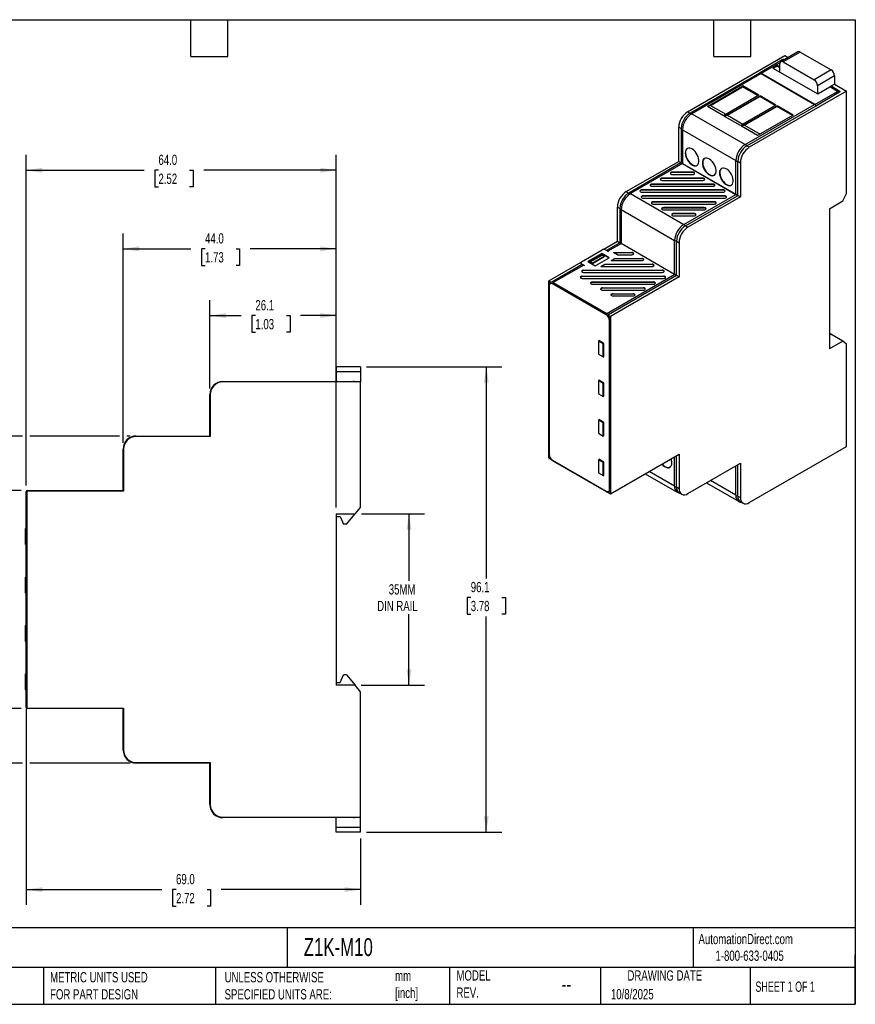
# Model space of a CAD drawing. Header units: millimetres. Extents: x 6 to 273, y 6 to 210.
# Tile 2 of 2: x 101 to 273, y 6 to 210. Entities that reach past the tile are written whole.
import ezdxf

# ---------------------------------------------------------------- set-up
doc = ezdxf.new("R2010")
doc.units = ezdxf.units.MM
doc.linetypes.add('SLD-Solid', pattern=[0])
doc.layers.add('DIMENSIONS', color=140, linetype='SLD-Solid', lineweight=25)
doc.layers.add('TEXT', color=140, linetype='SLD-Solid', lineweight=25)
doc.styles.add('SLDTEXTSTYLE0', font='TXT', dxfattribs={"width": 0.7})
doc.styles.add('SLDTEXTSTYLE1', font='TXT', dxfattribs={"width": 0.65})
doc.dimstyles.new('SLDDIMSTYLE1', dxfattribs={"dimtxt": 2.158008, "dimasz": 3.302, "dimexe": 0, "dimexo": 0.0625, "dimgap": 0.539502, "dimtad": 0, "dimtih": 1, "dimtoh": 1, "dimdec": 1, "dimrnd": 1e-09, "dimzin": 12, "dimdsep": 46, "dimtxsty": 'SLDTEXTSTYLE0', "dimsah": 1, "dimcen": 0.09, "dimadec": 0, "dimazin": 3, "dimtfac": 1, "dimtdec": 1, "dimtofl": 0, "dimtmove": 0, "dimatfit": 3, "dimfxl": 0, "dimfrac": 2, "dimtolj": 1, "dimtzin": 12, "dimarcsym": 0})
doc.dimstyles.new('SLDDIMSTYLE3', dxfattribs={"dimtxt": 2.158008, "dimasz": 3.302, "dimexe": 0, "dimexo": 0.0625, "dimgap": 0.539502, "dimtad": 0, "dimtih": 1, "dimtoh": 1, "dimdec": 1, "dimrnd": 1e-09, "dimzin": 4, "dimdsep": 46, "dimtxsty": 'SLDTEXTSTYLE0', "dimsah": 1, "dimcen": 0.09, "dimadec": 0, "dimazin": 1, "dimtfac": 1, "dimtdec": 1, "dimtofl": 0, "dimtmove": 0, "dimatfit": 3, "dimfxl": 0, "dimfrac": 2, "dimtolj": 1, "dimtzin": 12, "dimarcsym": 0})

# ---------------------------------------------------------------- blocks, each defined once
blk = doc.blocks.new('_D_4')
at = {"layer": 'DIMENSIONS'}
for p, q in [((171.12, 107.58), (184.1, 107.58)), ((180.92, 107.58), (180.92, 93.74)), ((180.92, 72.18), (180.92, 86.88)), ((171.09, 72.18), (184.1, 72.18))]:
    blk.add_line(p, q, dxfattribs=at)
for points in [[(180.92, 107.58), (180.42, 104.28), (181.43, 104.28)], [(180.92, 72.18), (181.43, 75.48), (180.42, 75.48)]]:
    blk.add_solid(points, dxfattribs=at)
at = {"layer": 'DIMENSIONS', "char_height": 2.117, "attachment_point": 1, "style": 'SLDTEXTSTYLE0'}
for s, insert in [('35MM', (176.75, 93.04)), ('DIN RAIL', (174.36, 89.61))]:
    blk.add_mtext(s, dxfattribs=dict(at, insert=insert))
blk = doc.blocks.new('_D_5')
at = {"layer": 'DIMENSIONS'}
for p, q in [((101.16, 123.63), (74.79, 123.63)), ((77.97, 123.63), (77.97, 94.22)), ((121.16, 123.63), (102.69, 123.63)), ((123.35, 123.63), (122.69, 123.63)), ((74.76, 90.31), (74.04, 90.31)), ((74.04, 90.31), (74.04, 86.88)), ((81.17, 90.31), (81.9, 90.31)), ((81.9, 90.31), (81.9, 86.88)), ((74.04, 86.88), (74.76, 86.88)), ((77.97, 56.13), (77.97, 86.4)), ((81.9, 86.88), (81.17, 86.88)), ((101.16, 56.13), (74.79, 56.13)), ((123.35, 56.13), (102.69, 56.13))]:
    blk.add_line(p, q, dxfattribs=at)
for points in [[(77.97, 123.63), (77.46, 120.33), (78.48, 120.33)], [(77.97, 56.13), (78.48, 59.43), (77.46, 59.43)]]:
    blk.add_solid(points, dxfattribs=at)
at = {"layer": 'DIMENSIONS', "char_height": 2.117, "attachment_point": 1, "style": 'SLDTEXTSTYLE0'}
for s, insert in [('67.5', (74.76, 93.52)), ('2.66', (74.76, 89.61))]:
    blk.add_mtext(s, dxfattribs=dict(at, insert=insert))
blk = doc.blocks.new('_D_6')
at = {"layer": 'DIMENSIONS'}
for p, q in [((100.85, 112.38), (88.6, 112.38)), ((91.77, 112.38), (91.77, 94.22)), ((88.57, 90.31), (87.84, 90.31)), ((87.84, 90.31), (87.84, 86.88)), ((94.98, 90.31), (95.7, 90.31)), ((95.7, 90.31), (95.7, 86.88)), ((87.84, 86.88), (88.57, 86.88)), ((91.77, 67.38), (91.77, 86.4)), ((95.7, 86.88), (94.98, 86.88)), ((100.85, 67.38), (88.6, 67.38))]:
    blk.add_line(p, q, dxfattribs=at)
for points in [[(91.77, 112.38), (91.27, 109.08), (92.28, 109.08)], [(91.77, 67.38), (92.28, 70.68), (91.27, 70.68)]]:
    blk.add_solid(points, dxfattribs=at)
at = {"layer": 'DIMENSIONS', "char_height": 2.117, "attachment_point": 1, "style": 'SLDTEXTSTYLE0'}
for s, insert in [('45.0', (88.57, 93.52)), ('1.77', (88.57, 89.61))]:
    blk.add_mtext(s, dxfattribs=dict(at, insert=insert))
blk = doc.blocks.new('_D_7')
at = {"layer": 'DIMENSIONS'}
for p, q in [((139.82, 133.45), (139.82, 151.66)), ((165.92, 108.85), (165.92, 151.66)), ((139.82, 148.48), (146.31, 148.48)), ((149.23, 148.48), (148.5, 148.48)), ((148.5, 148.48), (148.5, 145.05)), ((155.64, 148.48), (156.37, 148.48)), ((156.37, 148.48), (156.37, 145.05)), ((165.92, 148.48), (158.57, 148.48)), ((148.5, 145.05), (149.23, 145.05)), ((156.37, 145.05), (155.64, 145.05))]:
    blk.add_line(p, q, dxfattribs=at)
for points in [[(139.82, 148.48), (143.13, 147.97), (143.13, 148.99)], [(165.92, 148.48), (162.62, 148.99), (162.62, 147.97)]]:
    blk.add_solid(points, dxfattribs=at)
at = {"layer": 'DIMENSIONS', "char_height": 2.117, "attachment_point": 1, "style": 'SLDTEXTSTYLE0'}
for s, insert in [('26.1', (149.23, 151.69)), ('1.03', (149.23, 147.78))]:
    blk.add_mtext(s, dxfattribs=dict(at, insert=insert))
blk = doc.blocks.new('_D_8')
at = {"layer": 'DIMENSIONS'}
for p, q in [((121.92, 122.2), (121.92, 165.44)), ((165.92, 108.85), (165.92, 165.44)), ((121.92, 162.27), (135.91, 162.27)), ((138.84, 162.27), (138.11, 162.27)), ((138.11, 162.27), (138.11, 158.84)), ((145.25, 162.27), (145.97, 162.27)), ((145.97, 162.27), (145.97, 158.84)), ((165.92, 162.27), (148.17, 162.27)), ((138.11, 158.84), (138.84, 158.84)), ((145.97, 158.84), (145.25, 158.84))]:
    blk.add_line(p, q, dxfattribs=at)
for points in [[(121.92, 162.27), (125.23, 161.76), (125.23, 162.78)], [(165.92, 162.27), (162.62, 162.78), (162.62, 161.76)]]:
    blk.add_solid(points, dxfattribs=at)
at = {"layer": 'DIMENSIONS', "char_height": 2.117, "attachment_point": 1, "style": 'SLDTEXTSTYLE0'}
for s, insert in [('44.0', (138.84, 165.48)), ('1.73', (138.84, 161.57))]:
    blk.add_mtext(s, dxfattribs=dict(at, insert=insert))
blk = doc.blocks.new('_D_9')
at = {"layer": 'DIMENSIONS'}
for p, q in [((101.92, 113.45), (101.92, 181.66)), ((165.92, 108.85), (165.92, 181.66)), ((101.92, 178.48), (126.3, 178.48)), ((129.22, 178.48), (128.5, 178.48)), ((128.5, 178.48), (128.5, 175.05)), ((135.63, 178.48), (136.36, 178.48)), ((136.36, 178.48), (136.36, 175.05)), ((165.92, 178.48), (138.56, 178.48)), ((128.5, 175.05), (129.22, 175.05)), ((136.36, 175.05), (135.63, 175.05))]:
    blk.add_line(p, q, dxfattribs=at)
for points in [[(101.92, 178.48), (105.23, 177.97), (105.23, 178.99)], [(165.92, 178.48), (162.62, 178.99), (162.62, 177.97)]]:
    blk.add_solid(points, dxfattribs=at)
at = {"layer": 'DIMENSIONS', "char_height": 2.117, "attachment_point": 1, "style": 'SLDTEXTSTYLE0'}
for s, insert in [('64.0', (129.22, 181.69)), ('2.52', (129.22, 177.78))]:
    blk.add_mtext(s, dxfattribs=dict(at, insert=insert))
blk = doc.blocks.new('_D_10')
at = {"layer": 'DIMENSIONS'}
for p, q in [((101.92, 67.31), (101.92, 26.85)), ((170.92, 40.58), (170.92, 26.85)), ((101.92, 30.02), (129.93, 30.02)), ((132.85, 30.02), (132.13, 30.02)), ((132.13, 30.02), (132.13, 26.59)), ((139.26, 30.02), (139.99, 30.02)), ((139.99, 30.02), (139.99, 26.59)), ((170.92, 30.02), (142.19, 30.02)), ((132.13, 26.59), (132.85, 26.59)), ((139.99, 26.59), (139.26, 26.59))]:
    blk.add_line(p, q, dxfattribs=at)
for points in [[(101.92, 30.02), (105.23, 29.52), (105.23, 30.53)], [(170.92, 30.02), (167.62, 30.53), (167.62, 29.52)]]:
    blk.add_solid(points, dxfattribs=at)
at = {"layer": 'DIMENSIONS', "char_height": 2.117, "attachment_point": 1, "style": 'SLDTEXTSTYLE0'}
for s, insert in [('69.0', (132.85, 33.24)), ('2.72', (132.85, 29.32))]:
    blk.add_mtext(s, dxfattribs=dict(at, insert=insert))
blk = doc.blocks.new('_D_11')
at = {"layer": 'DIMENSIONS'}
for p, q in [((172.19, 137.91), (200.06, 137.91)), ((196.89, 137.91), (196.89, 94.22)), ((193.68, 90.31), (192.96, 90.31)), ((192.96, 90.31), (192.96, 86.88)), ((200.09, 90.31), (200.82, 90.31)), ((200.82, 90.31), (200.82, 86.88)), ((192.96, 86.88), (193.68, 86.88)), ((196.89, 41.85), (196.89, 86.4)), ((200.82, 86.88), (200.09, 86.88)), ((172.19, 41.85), (200.06, 41.85))]:
    blk.add_line(p, q, dxfattribs=at)
for points in [[(196.89, 137.91), (196.38, 134.61), (197.39, 134.61)], [(196.89, 41.85), (197.39, 45.15), (196.38, 45.15)]]:
    blk.add_solid(points, dxfattribs=at)
at = {"layer": 'DIMENSIONS', "char_height": 2.117, "attachment_point": 1, "style": 'SLDTEXTSTYLE0'}
for s, insert in [('96.1', (193.68, 93.52)), ('3.78', (193.68, 89.61))]:
    blk.add_mtext(s, dxfattribs=dict(at, insert=insert))

msp = doc.modelspace()

# ---------------------------------------------------------------- linework, layer by layer
for p, q in [((238.44, 190.56), (258.52, 202.15)), ((257.97, 201.24), (253.29, 198.54)), ((261.2, 202.92), (257.67, 200.88)), ((261.7, 202.87), (258.17, 200.83)), ((258.52, 202.15), (259.2, 201.76)), ((261.7, 202.87), (268.07, 199.2)), ((257.5, 200.66), (253.64, 198.43)), ((256.05, 199.58), (256.93, 200.09)), ((256.05, 199.58), (265.31, 194.23)), ((256.12, 199.54), (256.93, 200.01)), ((257.46, 199.78), (256.93, 200.09)), ((256.93, 200.09), (256.93, 200.01)), ((256.93, 200.01), (257.46, 199.7)), ((257.46, 198.76), (257.46, 200.42)), ((258.17, 200.83), (264.53, 197.16)), ((268.07, 199.2), (264.53, 197.16)), ((253.27, 198.53), (238.95, 190.26)), ((253.61, 198.42), (239.29, 190.15)), ((253.29, 198.54), (253.31, 198.53)), ((253.61, 198.42), (264.64, 192.05)), ((253.86, 198.31), (253.64, 198.43)), ((264.67, 192.07), (253.86, 198.31)), ((253.86, 198.31), (253.86, 198.27)), ((268.78, 197.97), (265.24, 195.93)), ((268.78, 197.97), (268.78, 196.23)), ((242.52, 191.64), (249.85, 195.87)), ((243.14, 191.86), (249.8, 195.71)), ((249.85, 195.87), (249.8, 195.71)), ((252.99, 193.87), (249.8, 195.71)), ((253.15, 193.96), (249.85, 195.87)), ((265.24, 195.93), (265.24, 194.27)), ((265.31, 194.23), (267.79, 195.66)), ((268.78, 196.23), (267.79, 195.66)), ((269.34, 194.76), (267.79, 195.66)), ((268.17, 195.8), (269.72, 194.9)), ((268.78, 196.23), (271.25, 194.8)), ((253.15, 193.96), (245.82, 189.73)), ((246.06, 189.6), (253.38, 193.82)), ((246.67, 189.82), (253.33, 193.67)), ((271.25, 194.8), (251.17, 183.21)), ((253.38, 193.82), (253.33, 193.67)), ((256.52, 191.82), (253.33, 193.67)), ((256.68, 191.92), (253.38, 193.82)), ((264.67, 192.07), (269.34, 194.76)), ((269.68, 194.49), (265.01, 191.79)), ((271.25, 173.65), (271.25, 194.8)), ((243.14, 191.86), (242.52, 191.64)), ((245.82, 189.73), (242.52, 191.64)), ((243.14, 191.86), (246.33, 190.02)), ((256.68, 191.92), (249.36, 187.69)), ((249.59, 187.55), (256.92, 191.78)), ((250.21, 187.78), (256.87, 191.63)), ((250.32, 183.78), (264.64, 192.05)), ((250.66, 183.5), (264.98, 191.77)), ((256.92, 191.78), (256.87, 191.63)), ((260.06, 189.78), (256.87, 191.63)), ((260.22, 189.88), (256.92, 191.78)), ((264.88, 191.87), (265.01, 191.79)), ((238.44, 190.56), (238.95, 190.26)), ((239.29, 190.15), (250.32, 183.78)), ((246.67, 189.82), (246.06, 189.6)), ((249.36, 187.69), (246.06, 189.6)), ((246.67, 189.82), (249.86, 187.98)), ((260.22, 189.88), (252.89, 185.65)), ((236.6, 187.37), (237.11, 187.08)), ((236.6, 180.31), (236.6, 187.37)), ((237.11, 187.08), (237.11, 180.14)), ((250.21, 187.78), (249.59, 187.55)), ((252.89, 185.65), (249.59, 187.55)), ((250.21, 187.78), (253.4, 185.94)), ((237.38, 186.84), (248.41, 180.48)), ((237.38, 186.84), (237.38, 179.9)), ((250.66, 183.5), (251.17, 183.21)), ((225.78, 174.07), (236.6, 180.31)), ((237.04, 179.98), (226.29, 173.77)), ((237.38, 179.86), (226.63, 173.66)), ((236.6, 180.31), (237.09, 180.03)), ((237.08, 180), (237.14, 179.96)), ((237.38, 179.9), (248.41, 173.53)), ((237.38, 179.86), (248.41, 173.49)), ((248.41, 173.53), (248.41, 180.48)), ((248.82, 180.32), (249.33, 180.03)), ((248.82, 173.38), (248.82, 180.32)), ((249.33, 180.03), (249.33, 172.96)), ((241.58, 176.85), (233.18, 176.85)), ((233.18, 176.76), (233.18, 176.85)), ((239.48, 178.06), (235.28, 178.06)), ((235.28, 177.98), (235.28, 178.06)), ((239.48, 177.98), (235.28, 177.98)), ((235.28, 177.6), (239.48, 177.6)), ((239.48, 177.98), (239.48, 178.06)), ((241.58, 176.76), (241.58, 176.85)), ((243.68, 175.64), (231.08, 175.64)), ((231.08, 175.55), (231.08, 175.64)), ((243.68, 175.55), (231.08, 175.55)), ((231.08, 175.18), (243.68, 175.18)), ((241.58, 176.76), (233.18, 176.76)), ((233.18, 176.39), (241.58, 176.39)), ((243.68, 175.55), (243.68, 175.64)), ((225.78, 174.07), (226.29, 173.77)), ((226.63, 173.66), (237.66, 167.29)), ((245.78, 174.43), (228.98, 174.43)), ((228.98, 174.34), (228.98, 174.43)), ((245.78, 174.34), (228.98, 174.34)), ((228.98, 173.97), (245.78, 173.97)), ((246.06, 173.19), (229.26, 173.19)), ((229.26, 173.1), (229.26, 173.19)), ((246.06, 173.1), (229.26, 173.1)), ((229.26, 172.72), (246.06, 172.72)), ((237.66, 167.29), (248.41, 173.49)), ((238, 167.01), (248.75, 173.22)), ((249.33, 172.96), (238.51, 166.72)), ((245.78, 174.34), (245.78, 174.43)), ((246.06, 173.1), (246.06, 173.19)), ((248.41, 173.53), (248.45, 173.51)), ((248.65, 173.31), (248.79, 173.24)), ((248.72, 173.39), (248.69, 173.41)), ((248.84, 173.25), (249.33, 172.96)), ((270.49, 172.15), (271.25, 173.65)), ((223.94, 170.88), (224.45, 170.59)), ((223.94, 163.82), (223.94, 170.88)), ((243.96, 171.97), (231.36, 171.97)), ((231.36, 171.89), (231.36, 171.97)), ((243.96, 171.89), (231.36, 171.89)), ((231.36, 171.51), (243.96, 171.51)), ((241.86, 170.76), (233.46, 170.76)), ((233.46, 170.67), (233.46, 170.76)), ((241.86, 170.67), (241.86, 170.76)), ((243.96, 171.89), (243.96, 171.97)), ((267.71, 170.55), (270.49, 172.15)), ((224.45, 170.59), (224.45, 163.65)), ((224.72, 170.35), (235.75, 163.98)), ((224.72, 170.35), (224.72, 163.41)), ((241.86, 170.67), (233.46, 170.67)), ((233.46, 170.3), (241.86, 170.3)), ((239.76, 169.55), (235.56, 169.55)), ((235.56, 169.46), (235.56, 169.55)), ((239.76, 169.46), (235.56, 169.46)), ((235.56, 169.09), (239.76, 169.09)), ((239.76, 169.46), (239.76, 169.55)), ((267.71, 170.55), (267.71, 141.65)), ((238, 167.01), (238.51, 166.72)), ((220.99, 162.11), (223.94, 163.82)), ((224.42, 163.5), (221.7, 161.93)), ((224.76, 163.39), (221.97, 161.78)), ((223.94, 163.82), (224.44, 163.53)), ((224.72, 163.41), (235.75, 157.04)), ((235.75, 157.04), (235.75, 163.98)), ((236.16, 163.83), (236.67, 163.53)), ((236.16, 156.89), (236.16, 163.83)), ((236.67, 163.53), (236.67, 156.47)), ((216.56, 159.59), (220.8, 162.04)), ((220.76, 161.28), (217.87, 159.62)), ((217.94, 159.58), (220.75, 161.2)), ((218.32, 159.55), (220.8, 160.98)), ((218.76, 159.31), (221.21, 160.73)), ((218.78, 159.26), (221.24, 160.67)), ((220.75, 161.2), (220.76, 161.28)), ((220.75, 161.2), (222.2, 160.37)), ((222.27, 160.41), (220.76, 161.28)), ((221.21, 160.73), (220.8, 160.98)), ((221.21, 160.73), (221.24, 160.67)), ((221.51, 162.04), (222.13, 161.68)), ((221.97, 161.78), (221.9, 161.81)), ((221.97, 161.78), (222.13, 161.68)), ((223.14, 161.51), (226.91, 161.51)), ((223.94, 161.05), (223.14, 161.51)), ((226.91, 161.42), (223.29, 161.42)), ((223.94, 161.05), (226.91, 161.05)), ((226.91, 161.42), (226.91, 161.51)), ((209.8, 155.65), (216.44, 159.48)), ((216.66, 159.02), (210.38, 155.4)), ((217.01, 158.92), (210.72, 155.29)), ((216.41, 159.39), (216.41, 159.31)), ((216.56, 159.18), (217.18, 158.82)), ((216.56, 159.18), (216.56, 159.1)), ((216.56, 159.1), (216.71, 159.01)), ((217.01, 158.92), (217.18, 158.82)), ((217.87, 159.62), (219.38, 158.74)), ((218.76, 159.31), (218.32, 159.55)), ((218.32, 159.51), (218.32, 159.55)), ((218.32, 159.51), (218.78, 159.26)), ((218.78, 159.26), (218.76, 159.31)), ((219.38, 158.74), (222.27, 160.41)), ((220.53, 158.62), (221.33, 159.08)), ((220.53, 158.62), (231.11, 158.62)), ((221.33, 159), (220.68, 158.62)), ((221.33, 159.08), (231.11, 159.08)), ((221.33, 159), (221.33, 159.08)), ((231.11, 159), (221.33, 159)), ((222.63, 159.83), (223.43, 160.3)), ((222.63, 159.83), (229.01, 159.83)), ((223.43, 160.21), (222.78, 159.83)), ((223.43, 160.3), (229.01, 160.3)), ((223.43, 160.21), (223.43, 160.3)), ((229.01, 160.21), (223.43, 160.21)), ((229.01, 160.21), (229.01, 160.3)), ((231.11, 159), (231.11, 159.08)), ((216.69, 156.63), (233.49, 156.63)), ((216.69, 156.54), (216.69, 156.63)), ((233.49, 156.54), (216.69, 156.54)), ((216.98, 157.87), (233.21, 157.87)), ((216.98, 157.78), (216.98, 157.87)), ((233.21, 157.78), (216.98, 157.78)), ((216.98, 157.41), (233.21, 157.41)), ((221.75, 148.92), (235.79, 157.02)), ((236.13, 156.74), (222.09, 148.64)), ((236.67, 156.47), (222.53, 148.31)), ((233.21, 157.78), (233.21, 157.87)), ((233.49, 156.54), (233.49, 156.63)), ((236.07, 156.9), (236.03, 156.92)), ((236.18, 156.75), (236.67, 156.47)), ((209.8, 155.65), (210.36, 155.33)), ((209.8, 119.07), (209.8, 155.65)), ((209.81, 154.71), (209.81, 119.93)), ((209.87, 154.63), (209.87, 119.85)), ((221.61, 148.67), (210.58, 155.04)), ((210.72, 155.29), (221.75, 148.92)), ((216.69, 156.17), (233.49, 156.17)), ((218.79, 155.42), (231.39, 155.42)), ((218.79, 155.33), (218.79, 155.42)), ((231.39, 155.33), (218.79, 155.33)), ((218.79, 154.95), (231.39, 154.95)), ((231.39, 155.33), (231.39, 155.42)), ((220.89, 154.2), (229.29, 154.2)), ((220.89, 154.12), (220.89, 154.2)), ((229.29, 154.12), (220.89, 154.12)), ((220.89, 153.74), (229.29, 153.74)), ((222.99, 152.99), (227.19, 152.99)), ((222.99, 152.91), (222.99, 152.99)), ((227.19, 152.91), (222.99, 152.91)), ((222.99, 152.53), (227.19, 152.53)), ((227.19, 152.91), (227.19, 152.99)), ((229.29, 154.12), (229.29, 154.2)), ((221.97, 148.63), (222.53, 148.31)), ((222.32, 112.66), (222.32, 147.45)), ((222.51, 112.63), (222.51, 147.42)), ((222.53, 148.31), (222.53, 111.72)), ((267.71, 144.89), (267.99, 144.67)), ((267.71, 144.5), (267.99, 144.67)), ((270.47, 143.24), (267.99, 144.67)), ((220.02, 143.22), (220.17, 143.3)), ((220.02, 143.22), (220.02, 140.53)), ((221.01, 142.65), (220.02, 143.22)), ((220.09, 143.35), (220.09, 143.26)), ((221.15, 142.73), (220.09, 143.35)), ((220.16, 143.31), (220.16, 143.3)), ((221.01, 142.65), (221.15, 142.73)), ((221.01, 139.95), (221.01, 142.65)), ((221.15, 139.96), (221.15, 142.73)), ((270.47, 143.24), (267.71, 141.65)), ((271.25, 142.6), (270.47, 143.24)), ((271.25, 121.48), (271.25, 142.6)), ((220.02, 140.53), (221.01, 139.95)), ((221.01, 139.95), (221.15, 140.03)), ((221.08, 140), (221.15, 139.96)), ((165.92, 137.91), (165.92, 136.91)), ((170.92, 137.91), (165.92, 137.91)), ((170.92, 136.91), (165.92, 136.91)), ((165.92, 136.91), (165.92, 134.88)), ((170.92, 137.91), (170.92, 136.91)), ((170.92, 136.91), (170.92, 134.78)), ((142.52, 134.88), (162.77, 134.88)), ((142.52, 134.88), (142.52, 134.78)), ((170.92, 134.78), (142.52, 134.78)), ((162.77, 134.88), (162.77, 134.78)), ((162.82, 134.88), (162.81, 134.88)), ((162.82, 134.78), (162.82, 134.88)), ((162.82, 134.88), (169.42, 134.88)), ((169.42, 134.88), (169.42, 134.78)), ((170.92, 108.88), (170.92, 134.78)), ((220.17, 135.14), (220.02, 135.06)), ((220.02, 135.06), (220.02, 132.36)), ((221.01, 134.48), (220.02, 135.06)), ((220.09, 135.18), (220.09, 135.09)), ((221.15, 134.57), (220.09, 135.18)), ((220.16, 135.14), (220.16, 135.13)), ((221.15, 134.56), (221.01, 134.48)), ((221.01, 131.79), (221.01, 134.48)), ((221.15, 131.79), (221.15, 134.57)), ((139.82, 132.18), (139.92, 132.18)), ((139.82, 123.68), (139.82, 132.18)), ((139.92, 132.18), (139.92, 123.53)), ((220.02, 132.36), (221.01, 131.79)), ((221.15, 131.87), (221.01, 131.79)), ((221.08, 131.83), (221.15, 131.79)), ((220.17, 126.97), (220.02, 126.89)), ((220.02, 126.89), (220.02, 124.2)), ((221.01, 126.32), (220.02, 126.89)), ((220.09, 127.01), (220.09, 126.93)), ((221.15, 126.4), (220.09, 127.01)), ((220.16, 126.98), (220.16, 126.97)), ((221.15, 126.4), (221.01, 126.32)), ((221.01, 123.62), (221.01, 126.32)), ((221.15, 123.63), (221.15, 126.4)), ((220.02, 124.2), (221.01, 123.62)), ((124.62, 123.63), (139.82, 123.63)), ((124.62, 123.63), (124.62, 123.53)), ((139.92, 123.53), (124.62, 123.53)), ((139.92, 123.68), (139.82, 123.68)), ((139.82, 123.63), (139.82, 123.53)), ((139.87, 123.63), (139.92, 123.63)), ((139.87, 123.53), (139.87, 123.63)), ((221.15, 123.7), (221.01, 123.62)), ((221.08, 123.66), (221.15, 123.63)), ((121.92, 120.93), (122.02, 120.93)), ((121.92, 112.43), (121.92, 120.93)), ((122.02, 120.93), (122.02, 112.28)), ((222.53, 111.72), (236.67, 119.89)), ((236.67, 119.89), (236.67, 112.83)), ((251.17, 109.88), (271.25, 121.48)), ((209.8, 119.07), (210.32, 118.77)), ((210.58, 118.62), (221.61, 112.26)), ((210.62, 118.53), (221.65, 112.16)), ((220.17, 118.81), (220.02, 118.72)), ((220.02, 118.72), (220.02, 116.03)), ((221.01, 118.15), (220.02, 118.72)), ((220.09, 118.85), (220.09, 118.76)), ((221.15, 118.24), (220.09, 118.85)), ((220.16, 118.81), (220.16, 118.8)), ((221.15, 118.23), (221.01, 118.15)), ((221.01, 115.46), (221.01, 118.15)), ((221.15, 115.46), (221.15, 118.24)), ((235.75, 113.27), (235.75, 119.36)), ((236.16, 113.12), (236.16, 119.59)), ((238.51, 111.76), (249.33, 118.01)), ((249.33, 118.01), (249.33, 110.95)), ((220.02, 116.03), (221.01, 115.46)), ((229.69, 115.86), (236.31, 112.04)), ((235.75, 113.27), (230.48, 116.32)), ((248.41, 111.4), (248.41, 117.48)), ((248.82, 111.24), (248.82, 117.72)), ((221.15, 115.54), (221.01, 115.46)), ((221.08, 115.5), (221.15, 115.46)), ((242.35, 113.98), (248.97, 110.16)), ((248.41, 111.4), (243.14, 114.44)), ((101.92, 111.18), (101.92, 112.18)), ((102.02, 112.28), (102.02, 67.48)), ((122.02, 112.28), (102.02, 112.28)), ((102.12, 112.38), (102.12, 112.28)), ((102.12, 112.38), (121.97, 112.38)), ((122.02, 112.43), (121.92, 112.43)), ((121.97, 112.28), (121.97, 112.38)), ((122.02, 112.38), (121.97, 112.38)), ((221.97, 112.05), (222.53, 111.72)), ((236.16, 113.12), (236.67, 112.83)), ((236.7, 111.93), (237.21, 111.64)), ((101.92, 68.58), (101.92, 111.18)), ((102.02, 111.18), (101.92, 111.18)), ((248.82, 111.24), (249.33, 110.95)), ((249.36, 110.05), (249.87, 109.76)), ((169.85, 107.58), (170.92, 108.88)), ((165.92, 107.58), (169.85, 107.58)), ((165.92, 107.58), (165.92, 72.18)), ((165.92, 107.01), (166.72, 107.01)), ((166.72, 107.01), (167.42, 105.41)), ((168.02, 105.41), (169.82, 107.58)), ((101.77, 101.23), (101.77, 104.53)), ((101.77, 104.53), (101.92, 104.53)), ((168.02, 105.41), (167.42, 105.41)), ((101.77, 101.23), (101.92, 101.23)), ((101.77, 91.23), (101.77, 94.53)), ((101.92, 94.53), (101.77, 94.53)), ((101.92, 91.23), (101.77, 91.23)), ((101.77, 81.23), (101.77, 84.53)), ((101.92, 84.53), (101.77, 84.53)), ((101.92, 81.23), (101.77, 81.23)), ((101.77, 71.23), (101.77, 74.53)), ((101.92, 74.53), (101.77, 74.53)), ((166.72, 72.75), (167.42, 74.35)), ((168.02, 74.35), (167.42, 74.35)), ((168.02, 74.35), (169.82, 72.18)), ((101.92, 71.23), (101.77, 71.23)), ((165.92, 72.75), (166.72, 72.75)), ((169.82, 72.18), (165.92, 72.18)), ((170.92, 70.85), (169.82, 72.18)), ((170.92, 44.98), (170.92, 70.85)), ((102.02, 68.58), (101.92, 68.58)), ((101.92, 67.58), (101.92, 68.58)), ((102.02, 67.48), (122.02, 67.48)), ((102.12, 67.48), (102.12, 67.38)), ((121.97, 67.38), (102.12, 67.38)), ((121.92, 58.83), (121.92, 67.33)), ((121.92, 67.33), (122.02, 67.33)), ((121.97, 67.48), (121.97, 67.38)), ((121.97, 67.38), (122.02, 67.38)), ((122.02, 67.48), (122.02, 58.83)), ((122.02, 58.83), (121.92, 58.83)), ((124.62, 56.23), (139.92, 56.23)), ((124.62, 56.23), (124.62, 56.13)), ((139.82, 56.13), (124.62, 56.13)), ((139.82, 56.23), (139.82, 56.13)), ((139.82, 47.58), (139.82, 56.08)), ((139.82, 56.08), (139.92, 56.08)), ((139.87, 56.23), (139.87, 56.13)), ((139.87, 56.13), (139.92, 56.13)), ((139.92, 56.23), (139.92, 47.58)), ((139.92, 47.58), (139.82, 47.58)), ((142.52, 44.98), (170.92, 44.98)), ((142.52, 44.98), (142.52, 44.88)), ((162.77, 44.88), (142.52, 44.88)), ((162.77, 44.98), (162.77, 44.88)), ((162.81, 44.88), (162.82, 44.88)), ((162.82, 44.88), (162.82, 44.98)), ((169.42, 44.88), (162.82, 44.88)), ((165.92, 42.85), (165.92, 44.88)), ((169.42, 44.98), (169.42, 44.88)), ((170.92, 42.85), (170.92, 44.98)), ((170.92, 42.85), (165.92, 42.85)), ((165.92, 41.85), (165.92, 42.85)), ((170.92, 41.85), (170.92, 42.85)), ((170.92, 41.85), (165.92, 41.85))]:
    msp.add_line(p, q)
at = {"flags": 128}
for points in [[(237.95, 182.03), (237.97, 181.68), (238.06, 181.32), (238.2, 180.95), (238.39, 180.59), (238.61, 180.26), (238.87, 179.96), (239.15, 179.72), (239.43, 179.54), (239.71, 179.42), (239.98, 179.38), (240.23, 179.42), (240.43, 179.53), (240.6, 179.7), (240.71, 179.94), (240.77, 180.23), (240.77, 180.56), (240.71, 180.92), (240.6, 181.29), (240.43, 181.65), (240.23, 182), (239.98, 182.32), (239.71, 182.59), (239.43, 182.8), (239.15, 182.95), (238.87, 183.02), (238.61, 183.03), (238.39, 182.96), (238.2, 182.81), (238.06, 182.6), (237.97, 182.34), (237.95, 182.03)], [(238.35, 182.93), (238.23, 182.81), (238.1, 182.59), (238.03, 182.31), (238.01, 181.99), (238.06, 181.63), (238.16, 181.26), (238.31, 180.89), (238.51, 180.54), (238.74, 180.21), (239.01, 179.93), (239.29, 179.7), (239.57, 179.54), (239.86, 179.44), (240.12, 179.42), (240.35, 179.47)], [(241.48, 179.98), (241.51, 179.64), (241.6, 179.27), (241.73, 178.91), (241.92, 178.55), (242.15, 178.21), (242.4, 177.92), (242.68, 177.68), (242.97, 177.5), (243.25, 177.38), (243.52, 177.34), (243.76, 177.38), (243.97, 177.48), (244.13, 177.66), (244.24, 177.9), (244.3, 178.19), (244.3, 178.52), (244.24, 178.88), (244.13, 179.25), (243.97, 179.61), (243.76, 179.96), (243.52, 180.27), (243.25, 180.54), (242.97, 180.76), (242.68, 180.91), (242.4, 180.98), (242.15, 180.99), (241.92, 180.91), (241.73, 180.77), (241.6, 180.56), (241.51, 180.3), (241.48, 179.98)], [(241.88, 180.89), (241.76, 180.77), (241.64, 180.55), (241.56, 180.27), (241.55, 179.94), (241.59, 179.59), (241.69, 179.22), (241.84, 178.85), (242.04, 178.5), (242.28, 178.17), (242.54, 177.89), (242.82, 177.66), (243.11, 177.5), (243.39, 177.4), (243.65, 177.38), (243.88, 177.43)], [(245.02, 177.94), (245.05, 177.6), (245.13, 177.23), (245.27, 176.86), (245.46, 176.51), (245.68, 176.17), (245.94, 175.88), (246.22, 175.64), (246.5, 175.45), (246.79, 175.34), (247.05, 175.3), (247.3, 175.34), (247.5, 175.44), (247.67, 175.62), (247.78, 175.86), (247.84, 176.15), (247.84, 176.48), (247.78, 176.84), (247.67, 177.21), (247.5, 177.57), (247.3, 177.92), (247.05, 178.23), (246.79, 178.5), (246.5, 178.72), (246.22, 178.86), (245.94, 178.94), (245.68, 178.94), (245.46, 178.87), (245.27, 178.73), (245.13, 178.52), (245.05, 178.26), (245.02, 177.94)], [(245.42, 178.85), (245.3, 178.73), (245.17, 178.51), (245.1, 178.23), (245.08, 177.9), (245.13, 177.55), (245.23, 177.18), (245.38, 176.81), (245.58, 176.46), (245.81, 176.13), (246.08, 175.85), (246.36, 175.62), (246.65, 175.45), (246.93, 175.36), (247.19, 175.34), (247.42, 175.39)], [(233.18, 176.85), (233.03, 176.83), (232.9, 176.78), (232.81, 176.71), (232.78, 176.62), (232.81, 176.53), (232.9, 176.46), (233.03, 176.41), (233.18, 176.39)], [(235.28, 178.06), (235.13, 178.05), (235, 178), (234.91, 177.92), (234.88, 177.83), (234.91, 177.74), (235, 177.67), (235.13, 177.62), (235.28, 177.6)], [(239.48, 177.6), (239.63, 177.62), (239.76, 177.67), (239.85, 177.74), (239.88, 177.83), (239.85, 177.92), (239.76, 178), (239.63, 178.05), (239.48, 178.06)], [(241.58, 176.39), (241.73, 176.41), (241.86, 176.46), (241.95, 176.53), (241.98, 176.62), (241.95, 176.71), (241.86, 176.78), (241.73, 176.83), (241.58, 176.85)], [(231.08, 175.64), (230.93, 175.62), (230.8, 175.57), (230.71, 175.5), (230.68, 175.41), (230.71, 175.32), (230.8, 175.24), (230.93, 175.19), (231.08, 175.18)], [(243.68, 175.18), (243.83, 175.19), (243.96, 175.24), (244.05, 175.32), (244.08, 175.41), (244.05, 175.5), (243.96, 175.57), (243.83, 175.62), (243.68, 175.64)], [(228.98, 174.43), (228.83, 174.41), (228.7, 174.36), (228.61, 174.28), (228.58, 174.2), (228.61, 174.11), (228.7, 174.03), (228.83, 173.98), (228.98, 173.97)], [(229.26, 173.19), (229.11, 173.17), (228.98, 173.12), (228.89, 173.04), (228.86, 172.95), (228.89, 172.87), (228.98, 172.79), (229.11, 172.74), (229.26, 172.72)], [(245.78, 173.97), (245.93, 173.98), (246.06, 174.03), (246.15, 174.11), (246.18, 174.2), (246.15, 174.28), (246.06, 174.36), (245.93, 174.41), (245.78, 174.43)], [(246.06, 172.72), (246.22, 172.74), (246.35, 172.79), (246.43, 172.87), (246.46, 172.95), (246.43, 173.04), (246.35, 173.12), (246.22, 173.17), (246.06, 173.19)], [(231.36, 171.97), (231.21, 171.96), (231.08, 171.91), (230.99, 171.83), (230.96, 171.74), (230.99, 171.65), (231.08, 171.58), (231.21, 171.53), (231.36, 171.51)], [(233.46, 170.76), (233.31, 170.74), (233.18, 170.69), (233.09, 170.62), (233.06, 170.53), (233.09, 170.44), (233.18, 170.37), (233.31, 170.32), (233.46, 170.3)], [(241.86, 170.3), (242.02, 170.32), (242.15, 170.37), (242.23, 170.44), (242.26, 170.53), (242.23, 170.62), (242.15, 170.69), (242.02, 170.74), (241.86, 170.76)], [(243.96, 171.51), (244.12, 171.53), (244.25, 171.58), (244.33, 171.65), (244.36, 171.74), (244.33, 171.83), (244.25, 171.91), (244.12, 171.96), (243.96, 171.97)], [(235.56, 169.55), (235.41, 169.53), (235.28, 169.48), (235.19, 169.41), (235.16, 169.32), (235.19, 169.23), (235.28, 169.15), (235.41, 169.1), (235.56, 169.09)], [(239.76, 169.09), (239.92, 169.1), (240.05, 169.15), (240.13, 169.23), (240.16, 169.32), (240.13, 169.41), (240.05, 169.48), (239.92, 169.53), (239.76, 169.55)], [(226.91, 161.05), (227.06, 161.06), (227.19, 161.11), (227.28, 161.19), (227.31, 161.28), (227.28, 161.36), (227.19, 161.44), (227.06, 161.49), (226.91, 161.51)], [(229.01, 159.83), (229.16, 159.85), (229.29, 159.9), (229.38, 159.98), (229.41, 160.06), (229.38, 160.15), (229.29, 160.23), (229.16, 160.28), (229.01, 160.3)], [(231.11, 158.62), (231.26, 158.64), (231.39, 158.69), (231.48, 158.76), (231.51, 158.85), (231.48, 158.94), (231.39, 159.02), (231.26, 159.07), (231.11, 159.08)], [(216.69, 156.63), (216.54, 156.61), (216.41, 156.56), (216.32, 156.49), (216.29, 156.4), (216.32, 156.31), (216.41, 156.23), (216.54, 156.18), (216.69, 156.17)], [(216.98, 157.87), (216.82, 157.85), (216.69, 157.8), (216.61, 157.73), (216.58, 157.64), (216.61, 157.55), (216.69, 157.48), (216.82, 157.43), (216.98, 157.41)], [(233.21, 157.41), (233.36, 157.43), (233.49, 157.48), (233.58, 157.55), (233.61, 157.64), (233.58, 157.73), (233.49, 157.8), (233.36, 157.85), (233.21, 157.87)], [(233.49, 156.17), (233.65, 156.18), (233.78, 156.23), (233.86, 156.31), (233.89, 156.4), (233.86, 156.49), (233.78, 156.56), (233.65, 156.61), (233.49, 156.63)], [(218.79, 155.42), (218.64, 155.4), (218.51, 155.35), (218.42, 155.27), (218.39, 155.19), (218.42, 155.1), (218.51, 155.02), (218.64, 154.97), (218.79, 154.95)], [(231.39, 154.95), (231.55, 154.97), (231.68, 155.02), (231.76, 155.1), (231.79, 155.19), (231.76, 155.27), (231.68, 155.35), (231.55, 155.4), (231.39, 155.42)], [(220.89, 154.2), (220.74, 154.19), (220.61, 154.14), (220.52, 154.06), (220.49, 153.97), (220.52, 153.89), (220.61, 153.81), (220.74, 153.76), (220.89, 153.74)], [(222.99, 152.99), (222.84, 152.97), (222.71, 152.92), (222.62, 152.85), (222.59, 152.76), (222.62, 152.67), (222.71, 152.6), (222.84, 152.55), (222.99, 152.53)], [(227.19, 152.53), (227.35, 152.55), (227.48, 152.6), (227.56, 152.67), (227.59, 152.76), (227.56, 152.85), (227.48, 152.92), (227.35, 152.97), (227.19, 152.99)], [(229.29, 153.74), (229.45, 153.76), (229.58, 153.81), (229.66, 153.89), (229.69, 153.97), (229.66, 154.06), (229.58, 154.14), (229.45, 154.19), (229.29, 154.2)], [(233.12, 117.84), (233.15, 117.8), (233.42, 117.53), (233.7, 117.32), (233.99, 117.17), (234.26, 117.09), (234.52, 117.09), (234.75, 117.16), (234.93, 117.31), (235.07, 117.51), (235.16, 117.78), (235.19, 118.09)], [(221.97, 112.05), (222.09, 112.04), (222.19, 112.06), (222.28, 112.11), (222.36, 112.17), (222.43, 112.26), (222.47, 112.37), (222.5, 112.49), (222.51, 112.63)]]:
    msp.add_lwpolyline(points, dxfattribs=at)
for centre, radius, start, end in [((257.91, 200.52), 0.729, 66.4152, 84.9151), ((261.41, 202.46), 0.503, 54.3824, 114.3071), ((257.89, 200.49), 0.437, 50.7967, 189.214), ((267.24, 197.9), 1.54, 2.6055, 57.3945), ((253.19, 197.73), 0.809, 58.6281, 84.1755), ((263.7, 195.86), 1.54, 2.6055, 57.3945), ((268.33, 194.76), 1.05, 98.8192, 121.0678), ((269.88, 193.86), 1.05, 98.8192, 121.0678), ((268.59, 193.49), 1.48, 42.1795, 59.2491), ((263.88, 190.78), 1.48, 42.1795, 59.2491), ((263.92, 190.8), 1.48, 42.1795, 59.2491), ((240.59, 187.19), 4, 122.6055, 177.3945), ((241.1, 186.9), 4, 122.6055, 177.3945), ((241.51, 186.66), 4.13, 122.4764, 177.5236), ((238.87, 189.46), 0.809, 58.6281, 84.1755), ((237.77, 187.55), 0.809, 215.8329, 241.3775), ((252.54, 180.3), 4.13, 122.4763, 177.5237), ((252.81, 180.14), 4, 122.6055, 177.3945), ((253.32, 179.84), 4, 122.6055, 177.3945), ((249.57, 182.51), 1.48, 42.1795, 59.2491), ((236.96, 179.17), 0.809, 58.6281, 84.1755), ((236.99, 179.19), 0.809, 58.6281, 84.1755), ((237.77, 180.61), 0.809, 215.8329, 241.3775), ((249.13, 181.76), 1.48, 240.7562, 257.8226), ((235.22, 177.62), 0.367, 80.5978, 153.6851), ((239.54, 177.62), 0.367, 26.3149, 99.4022), ((231.02, 175.19), 0.367, 80.5978, 153.6851), ((233.12, 176.4), 0.367, 80.5978, 153.6851), ((241.64, 176.4), 0.367, 26.3149, 99.4022), ((243.74, 175.19), 0.367, 26.3149, 99.4022), ((227.94, 170.7), 4, 122.6055, 177.3945), ((228.45, 170.41), 4, 122.6055, 177.3945), ((228.85, 170.17), 4.13, 122.4764, 177.5236), ((226.21, 172.97), 0.809, 58.6281, 84.1755), ((228.92, 173.98), 0.367, 80.5978, 153.6851), ((229.2, 172.74), 0.367, 80.5978, 153.6851), ((245.84, 173.98), 0.367, 26.3149, 99.4022), ((246.12, 172.74), 0.367, 26.3149, 99.4022), ((249.13, 174.82), 1.48, 240.7562, 257.8226), ((247.66, 172.23), 1.48, 42.1795, 59.2491), ((249.13, 174.71), 1.38, 240.4169, 253.0174), ((247.69, 172.25), 1.48, 42.1795, 59.2491), ((231.3, 171.52), 0.367, 80.5978, 153.6851), ((244.02, 171.52), 0.367, 26.3149, 99.4022), ((225.11, 171.06), 0.809, 215.8329, 241.3775), ((233.4, 170.31), 0.367, 80.5978, 153.6851), ((235.5, 169.1), 0.367, 80.5978, 153.6851), ((239.82, 169.1), 0.367, 26.3149, 99.4022), ((241.92, 170.31), 0.367, 26.3149, 99.4022), ((239.88, 163.8), 4.13, 122.4763, 177.5237), ((240.15, 163.65), 4, 122.6055, 177.3945), ((240.66, 163.35), 4, 122.6055, 177.3945), ((236.91, 166.02), 1.48, 42.1795, 59.2491), ((224.34, 162.7), 0.809, 58.6281, 84.1755), ((225.11, 164.12), 0.809, 215.8329, 241.3775), ((236.47, 165.27), 1.48, 240.7562, 257.8226), ((221.15, 161.36), 0.769, 62.6097, 117.3903), ((226.97, 161.06), 0.367, 26.3149, 99.4022), ((216.63, 159.39), 0.218, 110.7834, 249.2166), ((216.66, 159.33), 0.251, 185.6948, 245.6253), ((229.07, 159.85), 0.367, 26.3149, 99.4022), ((231.17, 158.63), 0.367, 26.3149, 99.4022), ((216.63, 156.18), 0.367, 80.5978, 153.6851), ((216.92, 157.42), 0.367, 80.5978, 153.6851), ((233.27, 157.42), 0.367, 26.3149, 99.4022), ((233.55, 156.18), 0.367, 26.3149, 99.4022), ((236.47, 158.33), 1.48, 240.7562, 257.8226), ((235.03, 155.75), 1.48, 42.1795, 59.2491), ((236.47, 158.22), 1.38, 240.4169, 253.0174), ((209.91, 154.72), 0.0955, 183.9231, 247.3821), ((210.29, 154.89), 0.45, 80.8298, 167.5123), ((210.3, 154.7), 0.437, 50.7967, 189.214), ((210.3, 154.6), 0.809, 58.6281, 84.1755), ((210.89, 155.03), 0.307, 122.6055, 177.3945), ((218.73, 154.97), 0.367, 80.5978, 153.6851), ((231.45, 154.97), 0.367, 26.3149, 99.4022), ((220.83, 153.76), 0.367, 80.5978, 153.6851), ((222.93, 152.54), 0.367, 80.5978, 153.6851), ((227.25, 152.54), 0.367, 26.3149, 99.4022), ((229.35, 153.76), 0.367, 26.3149, 99.4022), ((221.92, 148.66), 0.307, 122.6055, 177.3945), ((220.78, 147.38), 1.54, 2.6055, 57.3945), ((221, 147.65), 1.48, 42.1795, 59.2491), ((220.68, 147.33), 1.83, 2.8879, 45.2813), ((222.46, 147.72), 0.307, 242.6428, 279.7711), ((142.52, 132.18), 2.7, 90, 180), ((142.52, 132.18), 2.6, 90, 180), ((169.42, 133.38), 1.5, 68.9605, 90), ((124.62, 120.93), 2.7, 90, 180), ((124.62, 120.93), 2.6, 90, 180), ((209.92, 119.94), 0.101, 185.8452, 245.4749), ((211.41, 119.92), 1.54, 182.6055, 237.3945), ((210.68, 118.61), 0.0986, 173.7012, 234.9867), ((234.51, 118.71), 1.57, 212.3343, 279.1823), ((232.58, 118.04), 2.61, 1.1831, 20.2141), ((102.12, 112.18), 0.2, 90, 180), ((221.89, 112.59), 0.437, 230.7967, 9.214), ((221.71, 112.25), 0.101, 174.3804, 234.2935), ((222.46, 112.94), 0.307, 242.6428, 279.7711), ((236.47, 114.56), 1.48, 240.7562, 257.8226), ((237.1, 113.14), 1.36, 174.3415, 234.3046), ((237.44, 112.98), 1.28, 173.7012, 234.9867), ((237.79, 112.64), 1.14, 170.786, 309.2033), ((249.76, 111.26), 1.36, 174.3415, 234.3046), ((249.13, 112.68), 1.48, 240.7562, 257.8226), ((250.09, 111.1), 1.28, 173.7012, 234.9867), ((250.45, 110.76), 1.14, 170.786, 309.2033), ((102.12, 67.58), 0.2, 180, 270), ((124.62, 58.83), 2.7, 180, 270), ((124.62, 58.83), 2.6, 180, 270), ((142.52, 47.58), 2.7, 180, 270), ((142.52, 47.58), 2.6, 180, 270), ((169.42, 46.38), 1.5, 270, 291.0395)]:
    msp.add_arc(centre, radius, start, end)
for points, knots in [([(258.46, 201.34), (258.45, 201.34), (258.38, 201.35), (258.26, 201.34), (258.1, 201.31), (258.01, 201.27), (257.97, 201.24)], [0, 0, 0, 0, 0.069321, 0.35952, 0.678632, 1, 1, 1, 1]), ([(269.72, 194.9), (269.82, 194.85), (269.86, 194.77), (269.84, 194.61), (269.78, 194.54), (269.68, 194.49)], [0, 0, 0, 0, 0.5, 0.5, 1, 1, 1, 1]), ([(237.09, 180.03), (237.09, 180.02), (237.09, 180.01), (237.09, 180), (237.08, 180), (237.08, 180), (237.08, 180)], [0, 0, 0, 0, 0.00003981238, 0.00003981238, 0.00003981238, 0.0000572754, 0.0000572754, 0.0000572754, 0.0000572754]), ([(237.21, 180.04), (237.21, 180.04), (237.2, 180.03), (237.19, 180.03), (237.19, 180.03), (237.18, 180.03), (237.16, 180.03), (237.13, 180.03), (237.11, 180.03), (237.09, 180.03)], [0, 0, 0, 0, 0.125, 0.125, 0.25, 0.25, 0.5, 0.5, 1, 1, 1, 1]), ([(248.84, 173.25), (248.82, 173.27), (248.8, 173.29), (248.77, 173.33), (248.76, 173.34), (248.74, 173.36), (248.74, 173.37), (248.73, 173.38), (248.72, 173.39), (248.72, 173.39)], [0, 0, 0, 0, 0.5, 0.5, 0.75, 0.75, 0.875, 0.875, 1, 1, 1, 1]), ([(248.79, 173.24), (248.79, 173.24), (248.79, 173.24), (248.8, 173.24), (248.81, 173.24), (248.81, 173.25), (248.82, 173.25), (248.83, 173.25), (248.83, 173.25), (248.84, 173.25)], [0, 0, 0, 0, 0.00001652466, 0.00001652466, 0.00001652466, 0.0000402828, 0.0000402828, 0.0000402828, 0.00005757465, 0.00005757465, 0.00005757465, 0.00005757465]), ([(224.44, 163.53), (224.44, 163.53), (224.43, 163.52), (224.43, 163.51), (224.43, 163.51), (224.42, 163.51), (224.42, 163.5)], [0, 0, 0, 0, 0.00003981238, 0.00003981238, 0.00003981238, 0.0000572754, 0.0000572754, 0.0000572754, 0.0000572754]), ([(224.55, 163.55), (224.55, 163.54), (224.55, 163.54), (224.54, 163.54), (224.53, 163.54), (224.52, 163.53), (224.51, 163.53), (224.48, 163.53), (224.46, 163.53), (224.44, 163.53)], [0, 0, 0, 0, 0.125, 0.125, 0.25, 0.25, 0.5, 0.5, 1, 1, 1, 1]), ([(236.07, 156.9), (236.07, 156.89), (236.07, 156.89), (236.08, 156.87), (236.08, 156.87), (236.1, 156.85), (236.11, 156.84), (236.14, 156.8), (236.16, 156.78), (236.18, 156.75)], [0, 0, 0, 0, 0.125, 0.125, 0.25, 0.25, 0.5, 0.5, 1, 1, 1, 1]), ([(236.18, 156.75), (236.17, 156.75), (236.15, 156.75), (236.14, 156.75), (236.14, 156.75), (236.13, 156.75), (236.13, 156.74)], [0, 0, 0, 0, 0.00003981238, 0.00003981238, 0.00003981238, 0.0000572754, 0.0000572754, 0.0000572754, 0.0000572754]), ([(209.85, 154.97), (209.83, 154.9), (209.82, 154.82), (209.82, 154.73), (209.81, 154.71)], [0, 0, 0, 0, 0.841885, 1, 1, 1, 1]), ([(210.38, 155.4), (210.38, 155.4), (210.37, 155.39), (210.37, 155.39), (210.36, 155.38), (210.36, 155.38), (210.36, 155.37), (210.36, 155.36), (210.36, 155.35), (210.36, 155.34), (210.36, 155.34), (210.36, 155.33), (210.36, 155.33)], [0, 0, 0, 0, 0.0000290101, 0.0000290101, 0.0000290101, 0.0000577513, 0.0000577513, 0.0000577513, 0.0001073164, 0.0001073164, 0.0001073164, 0.0001280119, 0.0001280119, 0.0001280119, 0.0001280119]), ([(221.97, 148.63), (221.99, 148.63), (222, 148.63), (222.02, 148.63), (222.03, 148.63), (222.04, 148.63), (222.06, 148.63), (222.07, 148.63), (222.08, 148.63), (222.08, 148.64), (222.09, 148.64), (222.09, 148.64), (222.09, 148.64)], [0, 0, 0, 0, 0.0000476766, 0.0000476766, 0.0000476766, 0.0000877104, 0.0000877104, 0.0000877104, 0.0001168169, 0.0001168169, 0.0001168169, 0.0001282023, 0.0001282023, 0.0001282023, 0.0001282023]), ([(209.81, 119.93), (209.82, 119.88), (209.82, 119.75), (209.87, 119.51), (209.98, 119.24), (210.14, 118.98), (210.32, 118.76), (210.49, 118.61), (210.59, 118.55), (210.62, 118.53)], [0, 0, 0, 0, 0.091403, 0.260732, 0.429493, 0.597931, 0.766987, 0.937585, 1, 1, 1, 1]), ([(221.65, 112.16), (221.69, 112.14), (221.8, 112.08), (221.91, 112.06), (221.98, 112.05)], [0, 0, 0, 0, 0.379092, 1, 1, 1, 1]), ([(236.31, 112.04), (236.31, 112.04), (236.41, 111.97), (236.59, 111.9), (236.77, 111.86), (236.84, 111.85)], [0, 0, 0, 0, 0.0145783, 0.6406021, 1, 1, 1, 1]), ([(248.97, 110.16), (248.97, 110.16), (249.07, 110.09), (249.25, 110.02), (249.43, 109.98), (249.5, 109.97)], [0, 0, 0, 0, 0.014578, 0.640602, 1, 1, 1, 1])]:
    msp.add_open_spline(points, degree=3, knots=knots)
for points in [[(253.64, 198.43), (253.52, 198.5), (253.39, 198.53), (253.29, 198.54)], [(216.66, 159.02), (216.77, 159.02), (216.89, 158.98), (217.01, 158.92)], [(162.81, 134.88), (162.81, 134.88), (162.8, 134.85), (162.8, 134.78)], [(162.8, 44.98), (162.8, 44.91), (162.81, 44.88), (162.81, 44.88)]]:
    msp.add_open_spline(points, degree=3)
at = {"layer": 'TEXT'}
for p, q in [((6.35, 209.55), (273.05, 209.55)), ((135.89, 201.93), (135.89, 209.55)), ((143.51, 201.93), (143.51, 209.55)), ((243.84, 201.93), (243.84, 209.55)), ((251.46, 201.93), (251.46, 209.55)), ((273.05, 209.55), (273.05, 6.35)), ((135.89, 201.93), (143.51, 201.93)), ((243.84, 201.93), (251.46, 201.93)), ((273.05, 22.13), (6.35, 22.13)), ((155.76, 22.13), (155.76, 13.97)), ((239.58, 22.13), (239.58, 13.97)), ((273.05, 6.35), (273.05, 16.51)), ((273.05, 13.97), (6.35, 13.97)), ((105.48, 13.97), (105.48, 6.35)), ((141, 13.97), (141, 6.35)), ((189.3, 13.97), (189.3, 6.35)), ((220.47, 13.97), (220.47, 6.35)), ((251.35, 13.97), (251.35, 6.35)), ((6.35, 6.35), (273.05, 6.35))]:
    msp.add_line(p, q, dxfattribs=at)

# ---------------------------------------------------------------- texts
for s, insert, char_height, attachment_point, style in [('AutomationDirect.com', (240.69, 20.88), 2.1167, 1, 'SLDTEXTSTYLE0'), ('Z1K-M10', (159.21, 20.01), 3.704, 1, 'SLDTEXTSTYLE0'), ('1-800-633-0405', (244.19, 17.44), 2.1167, 1, 'SLDTEXTSTYLE0'), ('METRIC UNITS USED ^JFOR PART DESIGN', (106.85, 13), 2.1167, 1, 'SLDTEXTSTYLE0'), ('UNLESS OTHERWISE ^JSPECIFIED UNITS ARE:', (142.87, 13), 2.1167, 1, 'SLDTEXTSTYLE0'), ('mm^J[inch]', (178.06, 13.3), 2.117, 1, 'SLDTEXTSTYLE0'), ('MODEL ^JREV.', (190.73, 13.36), 2.1167, 1, 'SLDTEXTSTYLE0'), ('DRAWING DATE', (233.73, 13.36), 2.1167, 2, 'SLDTEXTSTYLE0'), ('--', (212.43, 12.11), 3.175, 1, 'SLDTEXTSTYLE0'), ('SHEET 1 OF 1', (252.44, 11.05), 2.1167, 1, 'SLDTEXTSTYLE1'), ('10/8/2025', (222.61, 9.5), 2.117, 1, 'SLDTEXTSTYLE0')]:
    msp.add_mtext(s, dxfattribs=dict(at, insert=insert, char_height=char_height, attachment_point=attachment_point, style=style))

# ---------------------------------------------------------------- dimensions: what is measured, and where the dimension line sits
at = {"layer": 'DIMENSIONS'}
for base, p1, p2, dimstyle, picture, middle in [((101.92, 178.48), (165.92, 107.58), (101.92, 112.18), 'SLDDIMSTYLE3', '_D_9', (132.43, 178.48)), ((121.92, 162.27), (165.92, 107.58), (121.92, 120.93), 'SLDDIMSTYLE3', '_D_8', (142.04, 162.27)), ((139.82, 148.48), (165.92, 107.58), (139.82, 132.18), 'SLDDIMSTYLE1', '_D_7', (152.44, 148.48)), ((101.92, 30.02), (170.92, 41.85), (101.92, 68.58), 'SLDDIMSTYLE3', '_D_10', (136.06, 30.02))]:
    dim = msp.add_linear_dim(base=base, p1=p1, p2=p2, dimstyle=dimstyle, dxfattribs=at)
    dim.commit()
    dim.dimension.update_dxf_attribs({"geometry": picture, "text_midpoint": middle, "dimtype": 160})
for base, p1, p2, dimstyle, picture, middle in [((196.89, 41.85), (170.92, 137.91), (170.92, 41.85), 'SLDDIMSTYLE1', '_D_11', (196.89, 90.31)), ((77.97, 56.13), (124.62, 123.63), (124.62, 56.13), 'SLDDIMSTYLE1', '_D_5', (77.97, 90.31)), ((91.77, 67.38), (102.12, 112.38), (102.12, 67.38), 'SLDDIMSTYLE3', '_D_6', (91.77, 90.31))]:
    dim = msp.add_linear_dim(base=base, p1=p1, p2=p2, angle=90, dimstyle=dimstyle, dxfattribs=at)
    dim.commit()
    dim.dimension.update_dxf_attribs({"geometry": picture, "text_midpoint": middle, "dimtype": 160})
dim = msp.add_linear_dim(base=(180.92, 72.18), p1=(169.85, 107.58), p2=(169.82, 72.18), angle=90, text='35MM\\PDIN RAIL', dimstyle='SLDDIMSTYLE1', dxfattribs=at)
dim.commit()
dim.dimension.update_dxf_attribs({"geometry": '_D_4', "text_midpoint": (180.92, 90.31), "dimtype": 160})

doc.saveas('drawing.dxf')
